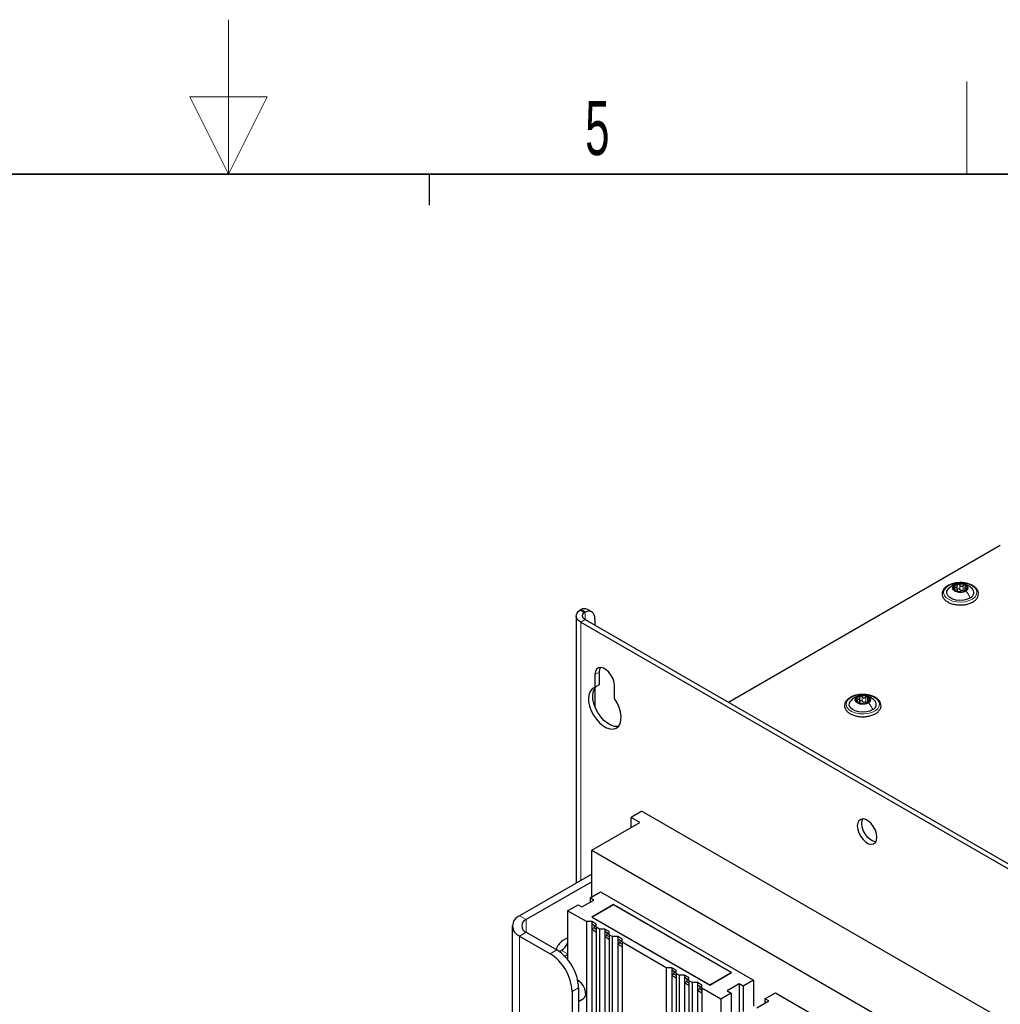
# Paper-space layout 'Blatt4' of a CAD drawing. Header units: millimetres. Extents: x 5 to 418, y 2 to 292.
# Tile 74 of 78: x 203 to 267, y 229 to 292. Entities that reach past the tile are written whole.
import ezdxf

# ---------------------------------------------------------------- set-up
doc = ezdxf.new("R2010")
doc.units = ezdxf.units.MM
doc.layers.add('SLD-0', color=7, linetype='Continuous')
doc.styles.add('SLDTEXTSTYLE0', font='TXT', dxfattribs={"width": 0.605})

psp = doc.layouts.new('Blatt4')

# ---------------------------------------------------------------- linework, layer by layer
at = {"color": 7, "linetype": 'Continuous', "lineweight": 25}
for p, q in [((266.919, 258.483), (249.334, 248.331)), ((264.029, 255.555), (264.029, 255.612)), ((264.133, 255.568), (264.133, 255.884)), ((264.633, 255.78), (264.633, 255.574)), ((239.713, 254.294), (239.78, 254.332)), ((240.023, 254.148), (239.713, 254.294)), ((240.063, 254.169), (239.78, 254.332)), ((240.492, 254.182), (240.21, 254.345)), ((239.487, 253.928), (239.487, 236.637)), ((240.023, 254.148), (240.063, 254.169)), ((240.063, 253.683), (294.086, 222.497)), ((240.7, 253.724), (240.7, 253.316)), ((239.78, 253.52), (293.803, 222.333)), ((240.7, 250.132), (240.7, 249.315)), ((240.982, 249.478), (240.982, 250.295)), ((240.7, 249.315), (240.982, 249.478)), ((240.7, 249.273), (240.7, 248.051)), ((241.972, 248.58), (241.972, 249.397)), ((257.823, 248.333), (257.823, 248.648)), ((258.324, 248.549), (258.324, 248.34)), ((257.723, 248.321), (257.723, 248.376)), ((243.74, 241.297), (243.033, 240.889)), ((243.599, 240.562), (243.033, 240.889)), ((243.033, 240.236), (243.033, 240.889)), ((243.74, 241.297), (289.844, 214.682)), ((240.487, 238.766), (243.599, 240.562)), ((240.487, 238.766), (285.459, 212.804)), ((240.487, 235.745), (240.487, 238.766)), ((240.487, 237.215), (235.821, 234.52)), ((240.487, 236.725), (236.245, 234.275)), ((240.381, 235.684), (241.053, 236.072)), ((241.053, 236.072), (250.953, 230.357)), ((238.932, 234.847), (239.604, 235.235)), ((239.604, 235.235), (239.851, 235.092)), ((239.851, 235.092), (240.629, 235.541)), ((240.629, 235.541), (240.381, 235.684)), ((240.381, 235.684), (240.381, 235.398)), ((241.902, 235.255), (240.487, 234.439)), ((241.902, 235.239), (240.516, 234.439)), ((249.538, 230.847), (241.902, 235.255)), ((241.902, 235.255), (241.902, 235.239)), ((249.51, 230.847), (241.902, 235.239)), ((240.147, 234.145), (238.932, 234.847)), ((238.932, 234.847), (238.932, 231.689)), ((240.487, 234.439), (248.124, 230.03)), ((240.516, 234.439), (248.124, 230.046)), ((240.516, 234.439), (240.516, 234.422)), ((235.352, 233.867), (235.352, 214.27)), ((240.502, 234.145), (240.147, 234.145)), ((240.147, 234.145), (240.147, 149.127)), ((240.784, 233.982), (240.502, 234.145)), ((240.502, 234.145), (240.502, 233.982)), ((240.784, 233.819), (240.502, 233.982)), ((240.502, 233.982), (240.502, 233.655)), ((240.643, 233.9), (240.643, 233.737)), ((240.784, 233.777), (240.784, 233.982)), ((235.821, 233.214), (237.8, 232.071)), ((236.245, 233.459), (238.225, 232.316)), ((240.643, 233.737), (240.502, 233.655)), ((240.502, 233.655), (240.502, 148.922)), ((240.502, 233.655), (240.784, 233.492)), ((240.643, 233.737), (240.784, 233.655)), ((240.982, 233.663), (240.784, 233.777)), ((240.784, 233.777), (240.784, 148.759)), ((241.336, 233.663), (240.982, 233.663)), ((240.982, 233.663), (240.982, 148.645)), ((241.619, 233.5), (241.336, 233.663)), ((241.336, 233.663), (241.336, 233.5)), ((241.619, 233.337), (241.336, 233.5)), ((241.336, 233.5), (241.336, 233.174)), ((241.477, 233.255), (241.336, 233.174)), ((241.336, 233.174), (241.336, 148.441)), ((241.336, 233.174), (241.619, 233.01)), ((241.477, 233.419), (241.477, 233.255)), ((241.477, 233.255), (241.619, 233.174)), ((241.619, 233.296), (241.619, 233.5)), ((241.816, 233.182), (241.619, 233.296)), ((241.619, 233.296), (241.619, 148.278)), ((242.17, 233.182), (241.816, 233.182)), ((241.816, 233.182), (241.816, 148.164)), ((242.453, 233.019), (242.17, 233.182)), ((242.17, 233.182), (242.17, 233.018)), ((238.932, 233.099), (238.621, 232.92)), ((242.453, 232.855), (242.17, 233.018)), ((242.17, 233.018), (242.17, 232.692)), ((242.312, 232.774), (242.17, 232.692)), ((242.17, 232.692), (242.17, 147.959)), ((242.17, 232.692), (242.453, 232.529)), ((242.312, 232.937), (242.312, 232.774)), ((242.312, 232.774), (242.453, 232.692)), ((242.453, 232.814), (242.453, 233.019)), ((245.31, 231.165), (242.453, 232.814)), ((242.453, 232.814), (242.453, 147.796)), ((238.536, 232.283), (238.398, 232.203)), ((238.737, 231.909), (238.932, 232.022)), ((245.664, 231.165), (245.31, 231.165)), ((245.31, 231.165), (245.31, 146.147)), ((245.947, 231.002), (245.664, 231.165)), ((245.664, 231.165), (245.664, 231.002)), ((245.947, 230.838), (245.664, 231.002)), ((245.664, 231.002), (245.664, 230.675)), ((245.806, 230.757), (245.664, 230.675)), ((245.664, 230.675), (245.664, 145.942)), ((245.664, 230.675), (245.947, 230.512)), ((245.806, 230.92), (245.806, 230.757)), ((245.806, 230.757), (245.947, 230.675)), ((245.947, 230.797), (245.947, 231.002)), ((246.144, 230.683), (245.947, 230.797)), ((245.947, 230.797), (245.947, 145.779)), ((246.499, 230.683), (246.144, 230.683)), ((246.144, 230.683), (246.144, 145.665)), ((246.781, 230.52), (246.499, 230.683)), ((246.499, 230.683), (246.499, 230.52)), ((248.124, 230.046), (249.51, 230.847)), ((248.124, 230.03), (249.538, 230.847)), ((249.51, 230.847), (249.51, 230.83)), ((246.781, 230.357), (246.499, 230.52)), ((246.499, 230.52), (246.499, 230.193)), ((246.64, 230.275), (246.499, 230.193)), ((246.499, 230.193), (246.499, 145.461)), ((246.499, 230.193), (246.781, 230.03)), ((246.64, 230.438), (246.64, 230.275)), ((246.64, 230.275), (246.781, 230.193)), ((246.781, 230.315), (246.781, 230.52)), ((246.979, 230.202), (246.781, 230.315)), ((246.781, 230.315), (246.781, 145.297)), ((247.333, 230.202), (246.979, 230.202)), ((246.979, 230.202), (246.979, 145.183)), ((247.616, 230.038), (247.333, 230.202)), ((247.333, 230.202), (247.333, 230.038)), ((247.616, 229.875), (247.333, 230.038)), ((247.333, 230.038), (247.333, 229.712)), ((247.616, 229.834), (247.616, 230.038)), ((248.124, 230.046), (248.124, 230.03)), ((250.033, 230.112), (249.256, 229.663)), ((250.281, 229.969), (250.033, 230.112)), ((250.033, 230.112), (250.033, 223.516)), ((250.953, 230.357), (250.281, 229.969)), ((250.953, 230.357), (250.953, 228.683)), ((239.215, 229.622), (239.215, 213.291)), ((239.639, 229.867), (239.639, 213.536)), ((247.474, 229.793), (247.333, 229.712)), ((247.333, 229.712), (247.333, 225.237)), ((247.333, 229.712), (247.616, 229.548)), ((247.474, 229.957), (247.474, 229.793)), ((247.474, 229.793), (247.616, 229.712)), ((247.616, 229.834), (247.616, 225.401)), ((248.831, 229.132), (247.616, 229.834)), ((249.503, 229.52), (248.831, 229.132)), ((249.256, 229.663), (249.503, 229.52)), ((249.503, 229.52), (249.503, 143.726)), ((250.281, 229.969), (250.281, 228.336)), ((251.695, 229.152), (252.367, 229.54)), ((252.367, 229.54), (262.266, 223.825)), ((239.639, 228.976), (239.961, 229.162)), ((248.831, 229.132), (248.831, 144.114)), ((251.165, 228.561), (251.943, 229.01)), ((251.943, 229.01), (251.695, 229.152)), ((251.695, 229.152), (251.695, 228.867))]:
    psp.add_line(p, q, dxfattribs=at)
at = {"color": 7, "linetype": 'Continuous', "lineweight": 18}
for p, q in [((263.978, 255.66), (263.978, 255.792)), ((264.01, 255.543), (264.01, 255.567)), ((264.3, 255.635), (264.3, 255.92)), ((264.524, 255.606), (264.524, 255.892)), ((264.722, 255.619), (264.722, 255.697)), ((239.78, 253.52), (240.063, 253.683)), ((240.063, 253.683), (240.063, 254.169)), ((239.78, 236.806), (239.78, 253.52)), ((240.7, 250.132), (240.982, 250.295)), ((257.669, 248.426), (257.669, 248.557)), ((257.989, 248.401), (257.989, 248.687)), ((258.213, 248.374), (258.213, 248.66)), ((258.414, 248.387), (258.414, 248.466)), ((257.704, 248.309), (257.704, 248.332)), ((236.245, 234.275), (235.821, 234.52)), ((236.245, 233.459), (236.245, 234.275)), ((236.245, 233.459), (235.821, 233.214)), ((235.821, 213.617), (235.821, 233.214)), ((237.8, 232.071), (238.225, 232.316)), ((238.536, 232.283), (238.932, 232.054)), ((239.639, 229.867), (239.215, 229.622))]:
    psp.add_line(p, q, dxfattribs=at)
at = {"color": 7, "linetype": 'Continuous', "lineweight": 18, "flags": 128}
for points in [[(263.534, 255.859), (263.75, 255.963), (264.006, 256.032), (264.283, 256.061), (264.564, 256.046), (264.829, 255.991), (265.06, 255.898), (265.242, 255.773), (265.361, 255.626), (265.41, 255.465), (265.386, 255.303), (265.29, 255.15), (265.128, 255.017), (264.912, 254.912), (264.657, 254.843), (264.379, 254.815), (264.098, 254.829), (263.833, 254.884), (263.602, 254.978), (263.421, 255.102), (263.301, 255.25), (263.252, 255.41), (263.277, 255.572), (263.373, 255.725), (263.534, 255.859)], [(257.22, 248.621), (257.434, 248.727), (257.688, 248.797), (257.965, 248.827), (258.246, 248.814), (258.512, 248.76), (258.745, 248.668), (258.928, 248.545), (259.05, 248.398), (259.102, 248.238), (259.081, 248.076), (258.987, 247.922), (258.828, 247.788), (258.614, 247.682), (258.359, 247.612), (258.082, 247.582), (257.801, 247.594), (257.535, 247.648), (257.303, 247.74), (257.119, 247.864), (256.997, 248.011), (256.945, 248.171), (256.967, 248.333), (257.061, 248.486), (257.22, 248.621)]]:
    psp.add_lwpolyline(points, dxfattribs=at)
at = {"color": 7, "linetype": 'Continuous', "lineweight": 25, "flags": 128}
for points in [[(264.98, 255.095), (264.787, 255.003), (264.556, 254.947), (264.307, 254.93), (264.061, 254.954), (263.836, 255.018), (263.651, 255.115), (263.521, 255.239), (263.457, 255.379), (263.464, 255.524), (263.541, 255.661), (263.682, 255.781)], [(264.696, 255.531), (264.541, 255.465), (264.353, 255.438), (264.162, 255.455), (263.997, 255.513), (263.883, 255.603), (263.837, 255.711), (263.866, 255.821), (263.966, 255.916)], [(263.966, 255.916), (264.122, 255.982), (264.309, 256.009), (264.5, 255.992), (264.665, 255.934), (264.78, 255.844), (264.826, 255.736), (264.796, 255.626), (264.696, 255.531)], [(239.78, 253.52), (239.663, 253.602), (239.573, 253.694), (239.515, 253.795), (239.489, 253.899), (239.496, 254.005), (239.538, 254.109), (239.611, 254.206), (239.713, 254.294)], [(240.7, 253.724), (240.688, 253.867), (240.652, 253.99), (240.595, 254.091), (240.517, 254.166), (240.421, 254.213), (240.311, 254.229), (240.191, 254.214), (240.063, 254.169)], [(240.063, 253.683), (239.993, 253.732), (239.939, 253.788), (239.904, 253.848), (239.888, 253.911), (239.893, 253.975), (239.917, 254.037), (239.961, 254.095), (240.023, 254.148)], [(241.972, 249.397), (241.947, 249.619), (241.871, 249.852), (241.753, 250.079), (241.6, 250.28), (241.427, 250.439), (241.245, 250.544), (241.072, 250.585), (240.919, 250.56), (240.801, 250.471), (240.725, 250.324), (240.7, 250.132)], [(240.982, 250.295), (241.008, 250.487), (241.05, 250.586)], [(240.7, 249.315), (240.532, 249.231), (240.402, 249.087), (240.315, 248.89), (240.277, 248.651), (240.289, 248.379), (240.349, 248.088), (240.457, 247.791), (240.605, 247.502), (240.788, 247.236), (240.997, 247.003), (241.221, 246.817), (241.451, 246.684), (241.676, 246.611), (241.884, 246.603), (242.067, 246.658), (242.215, 246.775), (242.323, 246.948), (242.383, 247.17), (242.395, 247.428), (242.357, 247.712), (242.27, 248.008), (242.14, 248.302), (241.972, 248.58)], [(242.214, 246.774), (242.167, 246.766), (241.958, 246.775), (241.734, 246.847), (241.504, 246.98), (241.279, 247.167), (241.071, 247.399), (240.888, 247.666), (240.739, 247.954), (240.632, 248.251), (240.572, 248.542), (240.56, 248.814), (240.598, 249.054), (240.684, 249.25), (240.77, 249.356)], [(258.679, 247.865), (258.487, 247.772), (258.257, 247.714), (258.009, 247.696), (257.761, 247.719), (257.535, 247.782), (257.349, 247.878), (257.217, 248.001), (257.151, 248.141), (257.155, 248.285), (257.23, 248.423), (257.369, 248.544)], [(258.392, 248.299), (258.238, 248.232), (258.051, 248.205), (257.859, 248.221), (257.693, 248.277), (257.577, 248.367), (257.529, 248.475), (257.557, 248.585), (257.655, 248.681)], [(257.655, 248.681), (257.81, 248.748), (257.997, 248.775), (258.188, 248.76), (258.354, 248.703), (258.47, 248.614), (258.518, 248.506), (258.491, 248.395), (258.392, 248.299)], [(258.943, 239.6), (258.917, 239.822), (258.842, 240.056), (258.723, 240.282), (258.571, 240.483), (258.397, 240.642), (258.216, 240.747), (258.042, 240.788), (257.89, 240.763), (257.771, 240.674), (257.696, 240.527), (257.67, 240.335), (257.696, 240.113), (257.771, 239.879), (257.89, 239.653), (258.042, 239.451), (258.216, 239.292), (258.397, 239.188), (258.571, 239.146), (258.723, 239.171), (258.842, 239.261), (258.917, 239.408), (258.943, 239.6)], [(257.953, 240.498), (257.979, 240.69), (258.021, 240.789)], [(258.875, 239.309), (258.854, 239.31), (258.68, 239.351), (258.499, 239.455), (258.325, 239.615), (258.173, 239.816), (258.054, 240.042), (257.979, 240.276), (257.953, 240.498)], [(239.961, 229.162), (240.05, 229.252), (240.1, 229.402), (240.097, 229.592), (240.042, 229.801), (239.939, 230.006), (239.801, 230.186), (239.643, 230.32), (239.583, 230.355)]]:
    psp.add_lwpolyline(points, dxfattribs=at)
at = {"color": 7, "linetype": 'Continuous', "lineweight": 25}
for centre, radius, start, end in [((264.093, 255.729), 0.207, 165.81975, 251.59759), ((264.226, 255.587), 0.386, 94.49286, 150.01108), ((264.332, 256.168), 0.705, 244.43446, 281.03327), ((264.33, 255.279), 0.705, 64.43446, 101.03327), ((264.434, 255.819), 0.258, 255.89559, 269.57214), ((264.437, 255.86), 0.386, 274.49286, 330.01108), ((264.569, 255.718), 0.207, 345.81975, 71.59759), ((264.835, 255.431), 0.367, 293.39654, 46.16444), ((240.007, 253.932), 0.46, 63.8888, 119.52208), ((257.788, 248.496), 0.21, 166.97034, 252.07319), ((257.915, 248.358), 0.38, 94.72644, 150.79283), ((258.023, 248.043), 0.708, 64.81707, 101.31387), ((258.26, 248.484), 0.21, 346.97034, 72.07319), ((258.529, 248.198), 0.365, 294.17019, 46.22828), ((258.025, 248.938), 0.708, 244.81707, 281.31387), ((258.122, 248.588), 0.259, 256.24605, 269.88489), ((258.132, 248.622), 0.38, 274.72644, 330.79283), ((236.068, 233.867), 0.699, 110.78342, 249.21658), ((236.4, 233.867), 0.437, 110.78342, 249.21658), ((239.186, 232.05), 1.037, 123.02428, 163.95902), ((237.99, 233.135), 1.012, 302.65687, 338.57018), ((236.144, 229.482), 3.074, 2.60548, 57.39452), ((236.569, 229.727), 3.074, 2.60548, 57.39452)]:
    psp.add_arc(centre, radius, start, end, dxfattribs=at)
for points, knots in [([(264.3, 256.077), (264.22, 256.074), (264.049, 256.067), (263.8, 256.01), (263.568, 255.92), (263.375, 255.796), (263.233, 255.644), (263.154, 255.471), (263.145, 255.292), (263.201, 255.124), (263.313, 254.974), (263.441, 254.871), (263.531, 254.821), (263.555, 254.808)], [0, 0, 0, 0, 0.086718, 0.186084, 0.285919, 0.386499, 0.487673, 0.587281, 0.682542, 0.774833, 0.867588, 0.96382, 1, 1, 1, 1]), ([(263.762, 255.848), (263.727, 255.824), (263.653, 255.774), (263.589, 255.711), (263.556, 255.678)], [0, 0, 0, 0, 0.475036, 1, 1, 1, 1]), ([(265.094, 255.691), (265.008, 255.765), (264.856, 255.895), (264.609, 255.985), (264.396, 256.018), (264.19, 256.012), (263.969, 255.962), (263.833, 255.887), (263.762, 255.848)], [0, 0, 0, 0, 0.23363, 0.409722, 0.536142, 0.680159, 0.833159, 1, 1, 1, 1]), ([(263.892, 255.78), (263.891, 255.773), (263.888, 255.76), (263.898, 255.737), (263.916, 255.714), (263.932, 255.7), (263.94, 255.694)], [0, 0, 0, 0, 0.249857, 0.499466, 0.749011, 1, 1, 1, 1]), ([(263.978, 255.792), (263.969, 255.796), (263.95, 255.802), (263.924, 255.803), (263.902, 255.796), (263.895, 255.785), (263.892, 255.78)], [0, 0, 0, 0, 0.249807, 0.500055, 0.750309, 1, 1, 1, 1]), ([(264.01, 255.567), (264.018, 255.57), (264.03, 255.574), (264.03, 255.59), (264.023, 255.607), (264.01, 255.627), (263.984, 255.658), (263.958, 255.679), (263.94, 255.694)], [0, 0, 0, 0, 0.249201, 0.374338, 0.498932, 0.624008, 0.74976, 1, 1, 1, 1]), ([(263.978, 255.792), (263.999, 255.786), (264.029, 255.776), (264.067, 255.779), (264.093, 255.789), (264.113, 255.807), (264.131, 255.84), (264.132, 255.87), (264.133, 255.89)], [0, 0, 0, 0, 0.249168, 0.374303, 0.498903, 0.623987, 0.749746, 1, 1, 1, 1]), ([(264.01, 255.567), (264.006, 255.566), (263.998, 255.564), (263.997, 255.556), (264.006, 255.544), (264.02, 255.536), (264.027, 255.532)], [0, 0, 0, 0, 0.2498519, 0.4999015, 0.7501147, 1, 1, 1, 1]), ([(264.027, 255.532), (264.036, 255.528), (264.053, 255.52), (264.084, 255.51), (264.114, 255.503), (264.13, 255.5), (264.139, 255.499)], [0, 0, 0, 0, 0.249991, 0.499611, 0.749127, 1, 1, 1, 1]), ([(264.133, 255.604), (264.133, 255.589), (264.133, 255.558), (264.118, 255.533), (264.111, 255.521)], [0, 0, 0, 0, 0.50155, 1, 1, 1, 1]), ([(264.195, 255.971), (264.186, 255.968), (264.166, 255.963), (264.146, 255.943), (264.133, 255.918), (264.133, 255.899), (264.133, 255.89)], [0, 0, 0, 0, 0.250033, 0.499632, 0.749228, 1, 1, 1, 1]), ([(264.133, 255.604), (264.133, 255.613), (264.133, 255.632), (264.145, 255.657), (264.166, 255.676), (264.195, 255.687), (264.227, 255.687), (264.257, 255.677), (264.283, 255.659), (264.294, 255.643), (264.3, 255.635)], [0, 0, 0, 0, 0.125193, 0.249438, 0.374279, 0.499024, 0.623869, 0.749369, 0.87443, 1, 1, 1, 1]), ([(264.362, 255.471), (264.35, 255.472), (264.332, 255.474), (264.294, 255.478), (264.262, 255.481), (264.228, 255.486), (264.184, 255.493), (264.157, 255.497), (264.139, 255.499)], [0, 0, 0, 0, 0.249199, 0.374336, 0.49893, 0.624007, 0.749759, 1, 1, 1, 1]), ([(264.3, 255.92), (264.294, 255.929), (264.283, 255.945), (264.257, 255.963), (264.227, 255.974), (264.206, 255.972), (264.195, 255.971)], [0, 0, 0, 0, 0.249815, 0.499908, 0.75012, 1, 1, 1, 1]), ([(264.291, 254.638), (264.345, 254.636), (264.489, 254.632), (264.721, 254.667), (264.97, 254.738), (265.187, 254.844), (265.358, 254.981), (265.473, 255.144), (265.521, 255.321), (265.5, 255.497), (265.418, 255.658), (265.282, 255.799), (265.095, 255.919), (264.866, 256.01), (264.608, 256.064), (264.413, 256.086), (264.311, 256.078), (264.3, 256.077)], [0, 0, 0, 0, 0.043268, 0.11708, 0.191118, 0.265607, 0.340684, 0.415697, 0.488487, 0.557983, 0.626412, 0.696459, 0.76912, 0.84305, 0.916979, 0.990749, 1, 1, 1, 1]), ([(264.3, 255.92), (264.312, 255.903), (264.33, 255.876), (264.369, 255.854), (264.401, 255.845), (264.434, 255.846), (264.478, 255.857), (264.505, 255.878), (264.524, 255.892)], [0, 0, 0, 0, 0.249199, 0.374336, 0.49893, 0.624007, 0.749759, 1, 1, 1, 1]), ([(264.371, 255.569), (264.356, 255.577), (264.327, 255.593), (264.309, 255.621), (264.3, 255.635)], [0, 0, 0, 0, 0.498457, 1, 1, 1, 1]), ([(264.362, 255.471), (264.368, 255.47), (264.379, 255.469), (264.405, 255.469), (264.436, 255.471), (264.456, 255.474), (264.467, 255.476)], [0, 0, 0, 0, 0.249815, 0.499908, 0.75012, 1, 1, 1, 1]), ([(264.524, 255.606), (264.51, 255.595), (264.483, 255.573), (264.449, 255.565), (264.432, 255.561)], [0, 0, 0, 0, 0.501552, 1, 1, 1, 1]), ([(264.467, 255.476), (264.477, 255.478), (264.496, 255.482), (264.517, 255.489), (264.529, 255.496), (264.529, 255.5), (264.529, 255.501)], [0, 0, 0, 0, 0.250033, 0.499632, 0.749228, 1, 1, 1, 1]), ([(264.635, 255.915), (264.626, 255.918), (264.609, 255.925), (264.578, 255.922), (264.548, 255.911), (264.532, 255.898), (264.524, 255.892)], [0, 0, 0, 0, 0.249991, 0.499611, 0.749127, 1, 1, 1, 1]), ([(264.684, 255.599), (264.664, 255.589), (264.633, 255.575), (264.595, 255.553), (264.57, 255.538), (264.55, 255.524), (264.531, 255.51), (264.53, 255.505), (264.529, 255.501)], [0, 0, 0, 0, 0.249168, 0.374303, 0.498903, 0.623987, 0.749746, 1, 1, 1, 1]), ([(264.653, 255.824), (264.645, 255.805), (264.633, 255.776), (264.633, 255.741), (264.639, 255.72), (264.653, 255.704), (264.678, 255.693), (264.704, 255.696), (264.722, 255.697)], [0, 0, 0, 0, 0.249201, 0.374338, 0.498932, 0.624008, 0.74976, 1, 1, 1, 1]), ([(264.653, 255.824), (264.657, 255.832), (264.664, 255.85), (264.665, 255.876), (264.656, 255.9), (264.642, 255.91), (264.635, 255.915)], [0, 0, 0, 0, 0.249852, 0.499902, 0.750115, 1, 1, 1, 1]), ([(264.684, 255.599), (264.693, 255.603), (264.712, 255.612), (264.739, 255.629), (264.761, 255.649), (264.767, 255.661), (264.771, 255.667)], [0, 0, 0, 0, 0.249807, 0.500055, 0.750309, 1, 1, 1, 1]), ([(264.771, 255.667), (264.772, 255.673), (264.774, 255.684), (264.764, 255.695), (264.746, 255.701), (264.73, 255.699), (264.722, 255.697)], [0, 0, 0, 0, 0.249857, 0.499466, 0.749011, 1, 1, 1, 1]), ([(263.555, 254.808), (263.593, 254.789), (263.702, 254.736), (263.91, 254.674), (264.125, 254.636), (264.254, 254.637), (264.291, 254.638)], [0, 0, 0, 0, 0.180103, 0.52028, 0.859876, 1, 1, 1, 1]), ([(257.981, 248.844), (257.902, 248.84), (257.731, 248.832), (257.483, 248.774), (257.252, 248.682), (257.061, 248.557), (256.921, 248.404), (256.845, 248.231), (256.838, 248.052), (256.897, 247.884), (257.012, 247.735), (257.141, 247.633), (257.232, 247.583), (257.257, 247.57)], [0, 0, 0, 0, 0.086737, 0.186109, 0.285965, 0.386571, 0.48773, 0.5872, 0.682269, 0.77453, 0.867386, 0.963758, 1, 1, 1, 1]), ([(257.447, 248.609), (257.412, 248.586), (257.34, 248.536), (257.279, 248.475), (257.247, 248.443)], [0, 0, 0, 0, 0.475404, 1, 1, 1, 1]), ([(258.787, 248.457), (258.7, 248.531), (258.548, 248.662), (258.299, 248.752), (258.084, 248.785), (257.877, 248.778), (257.654, 248.726), (257.518, 248.649), (257.447, 248.609)], [0, 0, 0, 0, 0.232588, 0.408554, 0.535121, 0.679351, 0.832585, 1, 1, 1, 1]), ([(257.583, 248.544), (257.582, 248.537), (257.58, 248.524), (257.591, 248.501), (257.609, 248.478), (257.625, 248.465), (257.633, 248.458)], [0, 0, 0, 0, 0.249857, 0.499466, 0.749011, 1, 1, 1, 1]), ([(257.669, 248.557), (257.66, 248.56), (257.641, 248.567), (257.615, 248.567), (257.593, 248.56), (257.587, 248.549), (257.583, 248.544)], [0, 0, 0, 0, 0.2498071, 0.5000551, 0.7503094, 1, 1, 1, 1]), ([(257.704, 248.332), (257.712, 248.335), (257.724, 248.339), (257.724, 248.355), (257.717, 248.372), (257.703, 248.392), (257.677, 248.422), (257.651, 248.444), (257.633, 248.458)], [0, 0, 0, 0, 0.249201, 0.374338, 0.498932, 0.624008, 0.74976, 1, 1, 1, 1]), ([(257.669, 248.557), (257.689, 248.55), (257.72, 248.54), (257.758, 248.544), (257.783, 248.554), (257.803, 248.573), (257.821, 248.605), (257.822, 248.635), (257.822, 248.655)], [0, 0, 0, 0, 0.2491679, 0.3743031, 0.4989033, 0.6239875, 0.7497462, 1, 1, 1, 1]), ([(257.884, 248.737), (257.874, 248.734), (257.855, 248.728), (257.834, 248.708), (257.822, 248.683), (257.822, 248.665), (257.822, 248.655)], [0, 0, 0, 0, 0.250033, 0.4996315, 0.7492277, 1, 1, 1, 1]), ([(257.822, 248.37), (257.822, 248.379), (257.822, 248.397), (257.834, 248.422), (257.855, 248.442), (257.883, 248.453), (257.915, 248.453), (257.946, 248.444), (257.972, 248.426), (257.983, 248.409), (257.989, 248.401)], [0, 0, 0, 0, 0.125193, 0.249438, 0.374279, 0.499024, 0.623869, 0.749369, 0.87443, 1, 1, 1, 1]), ([(257.989, 248.687), (257.983, 248.695), (257.972, 248.711), (257.946, 248.729), (257.915, 248.74), (257.894, 248.738), (257.884, 248.737)], [0, 0, 0, 0, 0.249815, 0.499908, 0.75012, 1, 1, 1, 1]), ([(257.995, 247.404), (258.048, 247.403), (258.193, 247.399), (258.425, 247.436), (258.673, 247.508), (258.887, 247.616), (259.057, 247.754), (259.169, 247.917), (259.214, 248.095), (259.19, 248.271), (259.106, 248.43), (258.968, 248.571), (258.78, 248.69), (258.549, 248.78), (258.289, 248.832), (258.094, 248.853), (257.993, 248.845), (257.981, 248.844)], [0, 0, 0, 0, 0.043286, 0.117105, 0.191157, 0.265669, 0.340768, 0.415739, 0.488392, 0.55779, 0.626223, 0.69638, 0.769125, 0.843076, 0.916997, 0.990763, 1, 1, 1, 1]), ([(257.989, 248.687), (258.001, 248.669), (258.02, 248.643), (258.058, 248.621), (258.09, 248.612), (258.124, 248.613), (258.168, 248.625), (258.195, 248.646), (258.213, 248.66)], [0, 0, 0, 0, 0.249199, 0.374336, 0.49893, 0.624007, 0.749759, 1, 1, 1, 1]), ([(258.324, 248.683), (258.316, 248.687), (258.299, 248.693), (258.268, 248.69), (258.238, 248.679), (258.221, 248.666), (258.213, 248.66)], [0, 0, 0, 0, 0.249991, 0.499611, 0.749127, 1, 1, 1, 1]), ([(258.343, 248.592), (258.347, 248.601), (258.355, 248.619), (258.355, 248.645), (258.346, 248.669), (258.331, 248.679), (258.324, 248.683)], [0, 0, 0, 0, 0.249852, 0.499902, 0.750115, 1, 1, 1, 1]), ([(258.343, 248.592), (258.335, 248.573), (258.323, 248.545), (258.324, 248.51), (258.331, 248.488), (258.345, 248.473), (258.37, 248.461), (258.397, 248.464), (258.414, 248.466)], [0, 0, 0, 0, 0.249201, 0.374338, 0.498932, 0.624008, 0.74976, 1, 1, 1, 1]), ([(258.464, 248.437), (258.465, 248.442), (258.467, 248.454), (258.457, 248.464), (258.439, 248.469), (258.423, 248.467), (258.414, 248.466)], [0, 0, 0, 0, 0.249857, 0.499466, 0.749011, 1, 1, 1, 1]), ([(257.704, 248.332), (257.701, 248.331), (257.693, 248.329), (257.693, 248.32), (257.702, 248.309), (257.716, 248.301), (257.723, 248.297)], [0, 0, 0, 0, 0.2498519, 0.4999015, 0.7501147, 1, 1, 1, 1]), ([(257.723, 248.297), (257.732, 248.293), (257.749, 248.285), (257.78, 248.275), (257.81, 248.268), (257.826, 248.266), (257.835, 248.265)], [0, 0, 0, 0, 0.249991, 0.499611, 0.749127, 1, 1, 1, 1]), ([(257.822, 248.37), (257.822, 248.354), (257.823, 248.323), (257.808, 248.299), (257.801, 248.287)], [0, 0, 0, 0, 0.50155, 1, 1, 1, 1]), ([(258.059, 248.238), (258.046, 248.239), (258.028, 248.241), (257.99, 248.244), (257.957, 248.247), (257.924, 248.252), (257.88, 248.259), (257.853, 248.262), (257.835, 248.265)], [0, 0, 0, 0, 0.249199, 0.374336, 0.49893, 0.624007, 0.749759, 1, 1, 1, 1]), ([(258.061, 248.336), (258.046, 248.344), (258.016, 248.36), (257.998, 248.387), (257.989, 248.401)], [0, 0, 0, 0, 0.498457, 1, 1, 1, 1]), ([(258.059, 248.238), (258.064, 248.237), (258.076, 248.236), (258.102, 248.236), (258.132, 248.238), (258.153, 248.241), (258.164, 248.243)], [0, 0, 0, 0, 0.2498147, 0.4999078, 0.7501201, 1, 1, 1, 1]), ([(258.213, 248.374), (258.199, 248.363), (258.173, 248.341), (258.139, 248.332), (258.122, 248.328)], [0, 0, 0, 0, 0.501552, 1, 1, 1, 1]), ([(258.164, 248.243), (258.173, 248.245), (258.193, 248.249), (258.213, 248.257), (258.225, 248.264), (258.225, 248.267), (258.225, 248.269)], [0, 0, 0, 0, 0.250033, 0.499632, 0.749228, 1, 1, 1, 1]), ([(258.378, 248.367), (258.358, 248.358), (258.328, 248.343), (258.29, 248.321), (258.264, 248.306), (258.245, 248.292), (258.226, 248.278), (258.226, 248.273), (258.225, 248.269)], [0, 0, 0, 0, 0.249168, 0.374303, 0.498903, 0.623987, 0.749746, 1, 1, 1, 1]), ([(258.378, 248.367), (258.388, 248.372), (258.407, 248.381), (258.433, 248.398), (258.454, 248.418), (258.461, 248.43), (258.464, 248.437)], [0, 0, 0, 0, 0.249807, 0.500055, 0.750309, 1, 1, 1, 1]), ([(257.257, 247.57), (257.294, 247.552), (257.404, 247.499), (257.613, 247.438), (257.828, 247.401), (257.957, 247.403), (257.995, 247.404)], [0, 0, 0, 0, 0.18009, 0.520303, 0.859936, 1, 1, 1, 1])]:
    psp.add_open_spline(points, degree=3, knots=knots, dxfattribs=at)
at = {"color": 7, "linetype": 'Continuous', "lineweight": 18}
for points, knots in [([(263.766, 255.843), (263.78, 255.854), (263.835, 255.899), (263.91, 255.909), (263.966, 255.916)], [0, 0, 0, 0, 0.252907, 1, 1, 1, 1]), ([(257.45, 248.604), (257.465, 248.616), (257.522, 248.662), (257.599, 248.673), (257.655, 248.681)], [0, 0, 0, 0, 0.2672618, 1, 1, 1, 1])]:
    psp.add_open_spline(points, degree=3, knots=knots, dxfattribs=at)
for points in [[(264.98, 255.095), (264.94, 255.173), (264.861, 255.328), (264.751, 255.463), (264.696, 255.531)], [(258.679, 247.865), (258.638, 247.943), (258.558, 248.098), (258.447, 248.232), (258.392, 248.299)]]:
    psp.add_open_spline(points, degree=3, dxfattribs=at)
at = {"layer": 'SLD-0', "color": 7, "linetype": 'Continuous', "lineweight": 18}
for p, q in [((217, 292.5), (217, 282.5)), ((219.5, 287.5), (214.5, 287.5)), ((214.5, 287.5), (217, 282.5)), ((217, 282.5), (219.5, 287.5))]:
    psp.add_line(p, q, dxfattribs=at)
at = {"layer": 'SLD-0', "color": 7, "lineweight": 18}
psp.add_line((264.75, 282.5), (264.75, 288.5), dxfattribs=at)
at = {"layer": 'SLD-0', "color": 7, "lineweight": 35}
psp.add_line((408, 282.5), (26, 282.5), dxfattribs=at)
at = {"layer": 'SLD-0', "color": 7}
psp.add_line((230, 280.5), (230, 282.5), dxfattribs=at)
psp.add_line((230, 280.5), (230, 282.5), dxfattribs=at)

# ---------------------------------------------------------------- texts
at = {"layer": 'SLD-0', "color": 7, "insert": (240.853, 287.243), "char_height": 3.5, "attachment_point": 2, "style": 'SLDTEXTSTYLE0'}
psp.add_mtext('5', dxfattribs=at)

doc.saveas('drawing.dxf')
